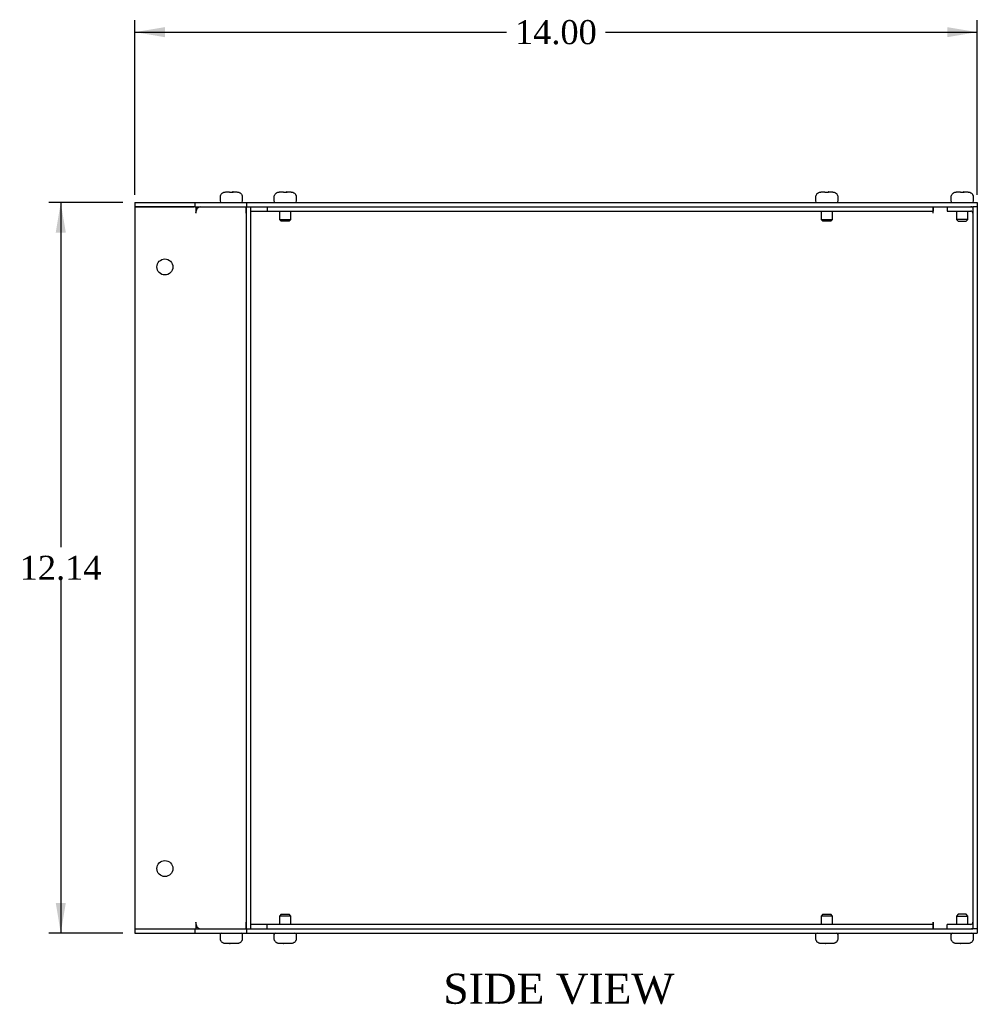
# Model space of a CAD drawing. Header units: inches. Extents: x 0.2 to 89.8, y -0.5 to 59.8.
# Tile 3 of 6: x 45 to 60.9, y 21.4 to 37.8. Entities that reach past the tile are written whole.
import ezdxf
from ezdxf.enums import TextEntityAlignment as Align

# ---------------------------------------------------------------- set-up
doc = ezdxf.new("R2010")
doc.units = ezdxf.units.IN
doc.header["$MEASUREMENT"] = 0
for name, color, linetype in [('COM55548-6', 7, 'Continuous'), ('COM55549-6', 7, 'Continuous'), ('COM55550-6', 7, 'Continuous'), ('Default', 7, 'Continuous'), ('SCS19491', 7, 'Continuous')]:
    doc.layers.add(name, color=color, linetype=linetype)
doc.styles.add('SEACAD_Times_New_Roman', font='times.ttf')
doc.dimstyles.new('HAMMOND_(STH_-_66x44)', dxfattribs={"dimtxt": 0.4, "dimasz": 0.5, "dimexe": 0.2, "dimexo": 0.2, "dimgap": 0.1, "dimtad": 0, "dimtih": 1, "dimtoh": 1, "dimzin": 0, "dimdsep": 46, "dimtxsty": 'SEACAD_Times_New_Roman', "dimblk1": '_SE_FILLED', "dimblk2": '_SE_FILLED', "dimsah": 1, "dimcen": 0.2, "dimadec": 0, "dimazin": 0, "dimtfac": 0.8, "dimtofl": 0, "dimtmove": 0, "dimatfit": 3, "dimfxl": 1, "dimtolj": 1, "dimtzin": 0, "dimarcsym": 0})

# ---------------------------------------------------------------- blocks, each defined once
blk = doc.blocks.new('SE4')
at = {"layer": 'COM55548-6', "color": 7, "linetype": 'Continuous'}
for p, q in [((46.875, 34.778), (47.875, 34.778)), ((46.875, 34.778), (46.875, 34.706)), ((46.875, 34.706), (47.861, 34.706)), ((47.875, 34.778), (48.731, 34.778)), ((47.875, 34.778), (47.875, 34.706)), ((47.88, 34.706), (48.726, 34.706)), ((48.731, 34.778), (60.875, 34.778)), ((48.731, 34.778), (48.731, 34.706)), ((48.731, 34.706), (48.731, 34.706)), ((48.803, 34.706), (60.803, 34.706)), ((60.875, 34.778), (60.875, 34.706)), ((46.875, 22.706), (47.861, 22.706)), ((46.875, 22.706), (46.875, 22.634)), ((46.875, 22.634), (47.875, 22.634)), ((47.875, 22.706), (47.875, 22.634)), ((47.875, 22.634), (48.731, 22.634)), ((47.88, 22.706), (48.726, 22.706)), ((48.731, 22.706), (48.731, 22.706)), ((48.731, 22.706), (48.731, 22.634)), ((48.731, 22.634), (60.875, 22.634)), ((48.803, 22.706), (60.803, 22.706)), ((60.875, 22.706), (60.875, 22.634))]:
    blk.add_line(p, q, dxfattribs=at)
at = {"layer": 'COM55549-6', "color": 7, "linetype": 'Continuous'}
for p, q in [((47.861, 34.706), (46.875, 34.706)), ((46.875, 34.706), (46.875, 22.706)), ((47.88, 34.706), (47.861, 34.706)), ((47.887, 34.706), (47.887, 34.598)), ((47.938, 34.706), (47.938, 34.699)), ((48.72, 34.706), (48.72, 34.598)), ((48.731, 34.706), (48.726, 34.706)), ((48.731, 34.706), (48.803, 34.706)), ((48.731, 22.706), (48.731, 34.706)), ((48.803, 22.706), (48.803, 34.706)), ((49.074, 34.706), (49.074, 34.634)), ((47.887, 34.598), (47.887, 34.598)), ((48.72, 34.598), (48.72, 34.598)), ((48.803, 34.634), (49.074, 34.634)), ((47.887, 22.814), (47.887, 22.706)), ((47.887, 22.814), (47.887, 22.814)), ((48.72, 22.814), (48.72, 22.814)), ((48.72, 22.814), (48.72, 22.706)), ((49.074, 22.778), (48.803, 22.778)), ((49.074, 22.706), (49.074, 22.778)), ((46.875, 22.706), (47.861, 22.706)), ((47.861, 22.706), (47.88, 22.706)), ((47.938, 22.712), (47.938, 22.706)), ((48.726, 22.706), (48.731, 22.706)), ((48.731, 22.706), (48.803, 22.706))]:
    blk.add_line(p, q, dxfattribs=at)
for centre in [(47.375, 33.706), (47.375, 23.706)]:
    blk.add_circle(centre, 0.133, dxfattribs=at)
for centre, major_axis, start_param, end_param in [((47.963, 34.598), (0, -0.108), 3.141593, 4.712389), ((48.797, 34.598), (0, 0.108), 1.532608, 1.570796), ((47.963, 22.814), (0, -0.108), 4.712389, 6.283185), ((48.797, 22.814), (0, 0.108), 1.570796, 1.608984)]:
    blk.add_ellipse(centre, major_axis=major_axis, ratio=0.707107, start_param=start_param, end_param=end_param, dxfattribs=at)
at = {"layer": 'COM55550-6', "color": 7, "linetype": 'Continuous'}
for p, q in [((60.142, 34.598), (60.142, 34.706)), ((60.142, 34.706), (60.142, 34.634)), ((60.375, 34.706), (60.375, 34.634)), ((60.803, 34.706), (60.803, 22.706)), ((60.875, 34.706), (60.803, 34.706)), ((60.875, 34.706), (60.875, 22.706)), ((49.074, 34.634), (60.142, 34.634)), ((60.142, 34.598), (60.142, 34.634)), ((60.142, 34.598), (60.142, 34.598)), ((60.375, 34.634), (60.767, 34.634)), ((60.142, 22.778), (49.074, 22.778)), ((60.142, 22.814), (60.142, 22.706)), ((60.142, 22.814), (60.142, 22.814)), ((60.142, 22.778), (60.142, 22.814)), ((60.142, 22.706), (60.142, 22.778)), ((60.375, 22.706), (60.375, 22.778)), ((60.767, 22.778), (60.375, 22.778)), ((60.875, 22.706), (60.803, 22.706))]:
    blk.add_line(p, q, dxfattribs=at)
for centre, radius, start, end in [((60.767, 34.598), 0.108, 70.5288, 90), ((60.767, 34.598), 0.036, 0, 90), ((60.767, 22.814), 0.036, 270, 0), ((60.767, 22.814), 0.108, 270, 289.4712)]:
    blk.add_arc(centre, radius, start, end, dxfattribs=at)
at = {"layer": 'SCS19491', "color": 7, "linetype": 'Continuous'}
for p, q in [((48.292, 34.863), (48.292, 34.803)), ((48.296, 34.878), (48.293, 34.878)), ((48.387, 34.953), (48.448, 34.953)), ((48.45, 34.948), (48.51, 34.949)), ((48.504, 34.953), (48.501, 34.953)), ((48.506, 34.953), (48.504, 34.953)), ((48.509, 34.953), (48.506, 34.953)), ((48.509, 34.953), (48.572, 34.953)), ((48.51, 34.949), (48.509, 34.953)), ((48.663, 34.878), (48.666, 34.878)), ((48.667, 34.803), (48.667, 34.863)), ((49.187, 34.863), (49.187, 34.803)), ((49.191, 34.878), (49.189, 34.878)), ((49.282, 34.953), (49.344, 34.953)), ((49.345, 34.948), (49.405, 34.949)), ((49.399, 34.953), (49.396, 34.953)), ((49.401, 34.953), (49.399, 34.953)), ((49.404, 34.953), (49.401, 34.953)), ((49.404, 34.953), (49.468, 34.953)), ((49.405, 34.949), (49.404, 34.953)), ((49.559, 34.878), (49.561, 34.878)), ((49.562, 34.803), (49.562, 34.863)), ((58.187, 34.863), (58.187, 34.803)), ((58.191, 34.878), (58.189, 34.878)), ((58.282, 34.953), (58.344, 34.953)), ((58.345, 34.948), (58.405, 34.949)), ((58.399, 34.953), (58.396, 34.953)), ((58.401, 34.953), (58.399, 34.953)), ((58.404, 34.953), (58.401, 34.953)), ((58.404, 34.953), (58.468, 34.953)), ((58.405, 34.949), (58.404, 34.953)), ((58.559, 34.878), (58.561, 34.878)), ((58.562, 34.803), (58.562, 34.863)), ((60.437, 34.863), (60.437, 34.803)), ((60.441, 34.878), (60.439, 34.878)), ((60.532, 34.953), (60.594, 34.953)), ((60.595, 34.948), (60.655, 34.949)), ((60.649, 34.953), (60.646, 34.953)), ((60.651, 34.953), (60.649, 34.953)), ((60.654, 34.953), (60.651, 34.953)), ((60.654, 34.953), (60.718, 34.953)), ((60.655, 34.949), (60.654, 34.953)), ((60.809, 34.878), (60.811, 34.878)), ((60.812, 34.803), (60.812, 34.863)), ((49.28, 34.634), (49.28, 34.495)), ((49.47, 34.495), (49.47, 34.634)), ((58.28, 34.634), (58.28, 34.495)), ((58.47, 34.495), (58.47, 34.634)), ((60.53, 34.634), (60.53, 34.495)), ((60.72, 34.495), (60.72, 34.634)), ((49.28, 34.495), (49.47, 34.495)), ((49.28, 34.495), (49.31, 34.465)), ((49.44, 34.465), (49.31, 34.465)), ((49.44, 34.465), (49.47, 34.495)), ((58.28, 34.495), (58.47, 34.495)), ((58.28, 34.495), (58.31, 34.465)), ((58.44, 34.465), (58.31, 34.465)), ((58.44, 34.465), (58.47, 34.495)), ((60.72, 34.495), (60.53, 34.495)), ((60.53, 34.495), (60.56, 34.465)), ((60.56, 34.465), (60.69, 34.465)), ((60.69, 34.465), (60.72, 34.495)), ((49.31, 22.946), (49.28, 22.916)), ((49.47, 22.916), (49.28, 22.916)), ((49.28, 22.916), (49.28, 22.778)), ((49.31, 22.946), (49.44, 22.946)), ((49.47, 22.916), (49.44, 22.946)), ((49.47, 22.778), (49.47, 22.916)), ((58.31, 22.946), (58.28, 22.916)), ((58.47, 22.916), (58.28, 22.916)), ((58.28, 22.916), (58.28, 22.778)), ((58.31, 22.946), (58.44, 22.946)), ((58.47, 22.916), (58.44, 22.946)), ((58.47, 22.778), (58.47, 22.916)), ((60.56, 22.946), (60.53, 22.916)), ((60.53, 22.916), (60.72, 22.916)), ((60.53, 22.916), (60.53, 22.778)), ((60.69, 22.946), (60.56, 22.946)), ((60.72, 22.916), (60.69, 22.946)), ((60.72, 22.778), (60.72, 22.916)), ((48.292, 22.609), (48.292, 22.549)), ((48.667, 22.549), (48.667, 22.609)), ((49.187, 22.609), (49.187, 22.549)), ((49.562, 22.549), (49.562, 22.609)), ((58.187, 22.609), (58.187, 22.549)), ((58.562, 22.549), (58.562, 22.609)), ((60.437, 22.609), (60.437, 22.549)), ((60.812, 22.549), (60.812, 22.609)), ((48.296, 22.534), (48.293, 22.534)), ((48.451, 22.459), (48.387, 22.459)), ((48.51, 22.463), (48.45, 22.462)), ((48.45, 22.462), (48.451, 22.459)), ((48.451, 22.459), (48.453, 22.459)), ((48.453, 22.459), (48.456, 22.459)), ((48.456, 22.459), (48.458, 22.459)), ((48.572, 22.459), (48.511, 22.459)), ((48.663, 22.534), (48.666, 22.534)), ((49.191, 22.534), (49.189, 22.534)), ((49.346, 22.459), (49.282, 22.459)), ((49.405, 22.463), (49.345, 22.462)), ((49.345, 22.462), (49.346, 22.459)), ((49.346, 22.459), (49.348, 22.459)), ((49.348, 22.459), (49.351, 22.459)), ((49.351, 22.459), (49.353, 22.459)), ((49.468, 22.459), (49.406, 22.459)), ((49.559, 22.534), (49.561, 22.534)), ((58.191, 22.534), (58.189, 22.534)), ((58.346, 22.459), (58.282, 22.459)), ((58.405, 22.463), (58.345, 22.462)), ((58.345, 22.462), (58.346, 22.459)), ((58.346, 22.459), (58.348, 22.459)), ((58.348, 22.459), (58.351, 22.459)), ((58.351, 22.459), (58.353, 22.459)), ((58.468, 22.459), (58.406, 22.459)), ((58.559, 22.534), (58.561, 22.534)), ((60.441, 22.534), (60.439, 22.534)), ((60.596, 22.459), (60.532, 22.459)), ((60.655, 22.463), (60.595, 22.462)), ((60.595, 22.462), (60.596, 22.459)), ((60.596, 22.459), (60.598, 22.459)), ((60.598, 22.459), (60.601, 22.459)), ((60.601, 22.459), (60.603, 22.459)), ((60.718, 22.459), (60.656, 22.459)), ((60.809, 22.534), (60.811, 22.534))]:
    blk.add_line(p, q, dxfattribs=at)
for centre, radius, start, end in [((48.382, 34.863), 0.09, 170.4059, 180), ((48.577, 34.863), 0.09, 0, 9.5941), ((49.277, 34.863), 0.09, 170.4059, 180), ((49.472, 34.863), 0.09, 0, 9.5941), ((58.277, 34.863), 0.09, 170.4059, 180), ((58.472, 34.863), 0.09, 0, 9.5941), ((60.527, 34.863), 0.09, 170.4059, 180), ((60.722, 34.863), 0.09, 0, 9.5941), ((48.317, 34.803), 0.025, 180, 270), ((48.642, 34.803), 0.025, 270, 0), ((49.212, 34.803), 0.025, 180, 270), ((49.537, 34.803), 0.025, 270, 0), ((58.212, 34.803), 0.025, 180, 270), ((58.537, 34.803), 0.025, 270, 0), ((60.462, 34.803), 0.025, 180, 270), ((60.787, 34.803), 0.025, 270, 0), ((48.317, 22.609), 0.025, 90, 180), ((48.642, 22.609), 0.025, 0, 90), ((49.212, 22.609), 0.025, 90, 180), ((49.537, 22.609), 0.025, 0, 90), ((58.212, 22.609), 0.025, 90, 180), ((58.537, 22.609), 0.025, 0, 90), ((60.462, 22.609), 0.025, 90, 180), ((60.787, 22.609), 0.025, 0, 90), ((48.382, 22.549), 0.09, 180, 189.5941), ((48.577, 22.549), 0.09, 350.4059, 0), ((49.277, 22.549), 0.09, 180, 189.5941), ((49.472, 22.549), 0.09, 350.4059, 0), ((58.277, 22.549), 0.09, 180, 189.5941), ((58.472, 22.549), 0.09, 350.4059, 0), ((60.527, 22.549), 0.09, 180, 189.5941), ((60.722, 22.549), 0.09, 350.4059, 0)]:
    blk.add_arc(centre, radius, start, end, dxfattribs=at)
for points in [[(48.296, 34.878), (48.297, 34.883), (48.298, 34.888), (48.302, 34.898), (48.304, 34.903), (48.309, 34.912), (48.313, 34.917), (48.32, 34.925), (48.323, 34.928), (48.332, 34.935), (48.336, 34.938), (48.345, 34.943), (48.35, 34.946), (48.36, 34.949), (48.366, 34.95), (48.376, 34.952), (48.381, 34.953), (48.387, 34.953)], [(48.572, 34.953), (48.578, 34.953), (48.583, 34.952), (48.594, 34.95), (48.599, 34.949), (48.609, 34.946), (48.614, 34.943), (48.623, 34.938), (48.628, 34.935), (48.636, 34.928), (48.64, 34.925), (48.647, 34.917), (48.65, 34.912), (48.655, 34.903), (48.657, 34.898), (48.661, 34.888), (48.662, 34.883), (48.663, 34.878)], [(49.191, 34.878), (49.192, 34.883), (49.193, 34.888), (49.197, 34.898), (49.199, 34.903), (49.205, 34.912), (49.208, 34.917), (49.215, 34.925), (49.219, 34.928), (49.227, 34.935), (49.231, 34.938), (49.241, 34.943), (49.245, 34.946), (49.256, 34.949), (49.261, 34.95), (49.271, 34.952), (49.277, 34.953), (49.282, 34.953)], [(49.468, 34.953), (49.473, 34.953), (49.478, 34.952), (49.489, 34.95), (49.494, 34.949), (49.504, 34.946), (49.509, 34.943), (49.518, 34.938), (49.523, 34.935), (49.531, 34.928), (49.535, 34.925), (49.542, 34.917), (49.545, 34.912), (49.55, 34.903), (49.553, 34.898), (49.556, 34.888), (49.558, 34.883), (49.559, 34.878)], [(58.191, 34.878), (58.192, 34.883), (58.193, 34.888), (58.197, 34.898), (58.199, 34.903), (58.205, 34.912), (58.208, 34.917), (58.215, 34.925), (58.219, 34.928), (58.227, 34.935), (58.231, 34.938), (58.241, 34.943), (58.245, 34.946), (58.256, 34.949), (58.261, 34.95), (58.271, 34.952), (58.277, 34.953), (58.282, 34.953)], [(58.468, 34.953), (58.473, 34.953), (58.478, 34.952), (58.489, 34.95), (58.494, 34.949), (58.504, 34.946), (58.509, 34.943), (58.518, 34.938), (58.523, 34.935), (58.531, 34.928), (58.535, 34.925), (58.542, 34.917), (58.545, 34.912), (58.55, 34.903), (58.553, 34.898), (58.556, 34.888), (58.558, 34.883), (58.559, 34.878)], [(60.441, 34.878), (60.442, 34.883), (60.443, 34.888), (60.447, 34.898), (60.449, 34.903), (60.455, 34.912), (60.458, 34.917), (60.465, 34.925), (60.469, 34.928), (60.477, 34.935), (60.481, 34.938), (60.491, 34.943), (60.495, 34.946), (60.506, 34.949), (60.511, 34.95), (60.521, 34.952), (60.527, 34.953), (60.532, 34.953)], [(60.718, 34.953), (60.723, 34.953), (60.728, 34.952), (60.739, 34.95), (60.744, 34.949), (60.754, 34.946), (60.759, 34.943), (60.768, 34.938), (60.773, 34.935), (60.781, 34.928), (60.785, 34.925), (60.792, 34.917), (60.795, 34.912), (60.8, 34.903), (60.803, 34.898), (60.806, 34.888), (60.808, 34.883), (60.809, 34.878)], [(48.387, 22.459), (48.381, 22.459), (48.376, 22.459), (48.366, 22.461), (48.36, 22.462), (48.35, 22.466), (48.345, 22.468), (48.336, 22.473), (48.332, 22.476), (48.323, 22.483), (48.319, 22.487), (48.312, 22.495), (48.309, 22.499), (48.304, 22.508), (48.302, 22.513), (48.298, 22.523), (48.297, 22.528), (48.296, 22.534)], [(48.663, 22.534), (48.662, 22.528), (48.661, 22.523), (48.657, 22.513), (48.655, 22.508), (48.65, 22.499), (48.647, 22.495), (48.64, 22.487), (48.636, 22.483), (48.628, 22.476), (48.623, 22.473), (48.614, 22.468), (48.609, 22.466), (48.599, 22.462), (48.594, 22.461), (48.583, 22.459), (48.578, 22.459), (48.572, 22.459)], [(49.282, 22.459), (49.277, 22.459), (49.271, 22.459), (49.261, 22.461), (49.256, 22.462), (49.246, 22.466), (49.241, 22.468), (49.231, 22.473), (49.227, 22.476), (49.219, 22.483), (49.215, 22.487), (49.208, 22.495), (49.205, 22.499), (49.199, 22.508), (49.197, 22.513), (49.193, 22.523), (49.192, 22.528), (49.191, 22.534)], [(49.559, 22.534), (49.558, 22.528), (49.556, 22.523), (49.553, 22.513), (49.55, 22.508), (49.545, 22.499), (49.542, 22.495), (49.535, 22.487), (49.531, 22.483), (49.523, 22.476), (49.518, 22.473), (49.509, 22.468), (49.504, 22.466), (49.494, 22.462), (49.489, 22.461), (49.478, 22.459), (49.473, 22.459), (49.468, 22.459)], [(58.282, 22.459), (58.277, 22.459), (58.271, 22.459), (58.261, 22.461), (58.256, 22.462), (58.246, 22.466), (58.241, 22.468), (58.231, 22.473), (58.227, 22.476), (58.219, 22.483), (58.215, 22.487), (58.208, 22.495), (58.205, 22.499), (58.199, 22.508), (58.197, 22.513), (58.193, 22.523), (58.192, 22.528), (58.191, 22.534)], [(58.559, 22.534), (58.558, 22.528), (58.556, 22.523), (58.553, 22.513), (58.55, 22.508), (58.545, 22.499), (58.542, 22.495), (58.535, 22.487), (58.531, 22.483), (58.523, 22.476), (58.518, 22.473), (58.509, 22.468), (58.504, 22.466), (58.494, 22.462), (58.489, 22.461), (58.478, 22.459), (58.473, 22.459), (58.468, 22.459)], [(60.532, 22.459), (60.527, 22.459), (60.521, 22.459), (60.511, 22.461), (60.506, 22.462), (60.496, 22.466), (60.491, 22.468), (60.481, 22.473), (60.477, 22.476), (60.469, 22.483), (60.465, 22.487), (60.458, 22.495), (60.455, 22.499), (60.449, 22.508), (60.447, 22.513), (60.443, 22.523), (60.442, 22.528), (60.441, 22.534)], [(60.809, 22.534), (60.808, 22.528), (60.806, 22.523), (60.803, 22.513), (60.8, 22.508), (60.795, 22.499), (60.792, 22.495), (60.785, 22.487), (60.781, 22.483), (60.773, 22.476), (60.768, 22.473), (60.759, 22.468), (60.754, 22.466), (60.744, 22.462), (60.739, 22.461), (60.728, 22.459), (60.723, 22.459), (60.718, 22.459)]]:
    blk.add_open_spline(points, degree=3, knots=[0, 0, 0, 0, 0.125, 0.125, 0.25, 0.25, 0.375, 0.375, 0.5, 0.5, 0.625, 0.625, 0.75, 0.75, 0.875, 0.875, 1, 1, 1, 1], dxfattribs=at)
for points in [[(48.448, 34.953), (48.449, 34.953), (48.449, 34.951), (48.45, 34.948)], [(49.344, 34.953), (49.344, 34.953), (49.344, 34.951), (49.345, 34.948)], [(58.344, 34.953), (58.344, 34.953), (58.344, 34.951), (58.345, 34.948)], [(60.594, 34.953), (60.594, 34.953), (60.594, 34.951), (60.595, 34.948)], [(48.511, 22.459), (48.51, 22.459), (48.51, 22.46), (48.51, 22.463)], [(49.406, 22.459), (49.406, 22.459), (49.405, 22.46), (49.405, 22.463)], [(58.406, 22.459), (58.406, 22.459), (58.405, 22.46), (58.405, 22.463)], [(60.656, 22.459), (60.656, 22.459), (60.655, 22.46), (60.655, 22.463)]]:
    blk.add_open_spline(points, degree=3, dxfattribs=at)
blk = doc.blocks.new('DMBLK8168')
at = {"layer": 'Default', "linetype": 'Continuous', "transparency": 16777216}
for points in [[(47.375, 37.693), (46.875, 37.61), (47.375, 37.526)], [(60.375, 37.693), (60.375, 37.526), (60.875, 37.61)]]:
    blk.add_hatch(color=7, dxfattribs=at).paths.add_polyline_path(points)
at = {"layer": 'Default', "color": 7, "linetype": 'Continuous', "transparency": 16777216}
for p, q in [((46.875, 34.906), (46.875, 37.81)), ((60.875, 34.906), (60.875, 37.81)), ((46.875, 37.61), (53.053, 37.61)), ((54.698, 37.61), (60.875, 37.61))]:
    blk.add_line(p, q, dxfattribs=at)
at = {"layer": 'Default', "color": 7, "linetype": 'Continuous', "transparency": 16777216, "style": 'SEACAD_Times_New_Roman'}
blk.add_text('14.00', height=0.4, dxfattribs=at).set_placement((53.193, 37.81), align=Align.TOP_LEFT)
blk = doc.blocks.new('_SE_FILLED')
at = {"color": 0}
blk.add_line((0, 0), (-1, 0), dxfattribs=at)
blk.add_solid([(0, 0), (-1, -0.1665), (-1, 0.1665), (0, 0)], dxfattribs=at)
blk = doc.blocks.new('DMBLK8169')
at = {"layer": 'Default', "linetype": 'Continuous', "transparency": 16777216}
for points in [[(45.562, 34.278), (45.729, 34.278), (45.645, 34.778)], [(45.562, 23.134), (45.645, 22.634), (45.729, 23.134)]]:
    blk.add_hatch(color=7, dxfattribs=at).paths.add_polyline_path(points)
at = {"layer": 'Default', "color": 7, "linetype": 'Continuous', "transparency": 16777216}
for p, q in [((46.675, 34.778), (45.445, 34.778)), ((45.645, 34.778), (45.645, 29.046)), ((45.645, 28.506), (45.645, 22.634)), ((46.675, 22.634), (45.445, 22.634))]:
    blk.add_line(p, q, dxfattribs=at)
at = {"layer": 'Default', "color": 7, "linetype": 'Continuous', "transparency": 16777216, "style": 'SEACAD_Times_New_Roman'}
blk.add_text('12.14', height=0.4, dxfattribs=at).set_placement((44.963, 28.906), align=Align.TOP_LEFT)

msp = doc.modelspace()

# ---------------------------------------------------------------- block references
at = {"layer": 'Default'}
msp.add_blockref('SE4', (0, 0), dxfattribs=at)

# ---------------------------------------------------------------- texts
at = {"layer": 'Default', "color": 7, "linetype": 'Continuous', "style": 'SEACAD_Times_New_Roman'}
msp.add_text('SIDE VIEW', height=0.5, dxfattribs=at).set_placement((52.003, 21.959), align=Align.TOP_LEFT)

# ---------------------------------------------------------------- dimensions: what is measured, and where the dimension line sits
at = {"layer": 'Default', "color": 7, "linetype": 'Continuous'}
for base, p1, p2, angle, picture, middle in [((46.875, 37.61), (46.875, 34.706), (60.875, 34.706), 0, 'DMBLK8168', (53.875, 37.61)), ((45.645, 34.778), (46.875, 34.778), (46.875, 22.634), 270, 'DMBLK8169', (45.645, 28.706))]:
    dim = msp.add_linear_dim(base=base, p1=p1, p2=p2, angle=angle, text='\\A1;<>', dimstyle='HAMMOND_(STH_-_66x44)', dxfattribs=at)
    dim.commit()
    dim.dimension.update_dxf_attribs({"geometry": picture, "text_midpoint": middle, "dimtype": 161})

doc.saveas('drawing.dxf')
